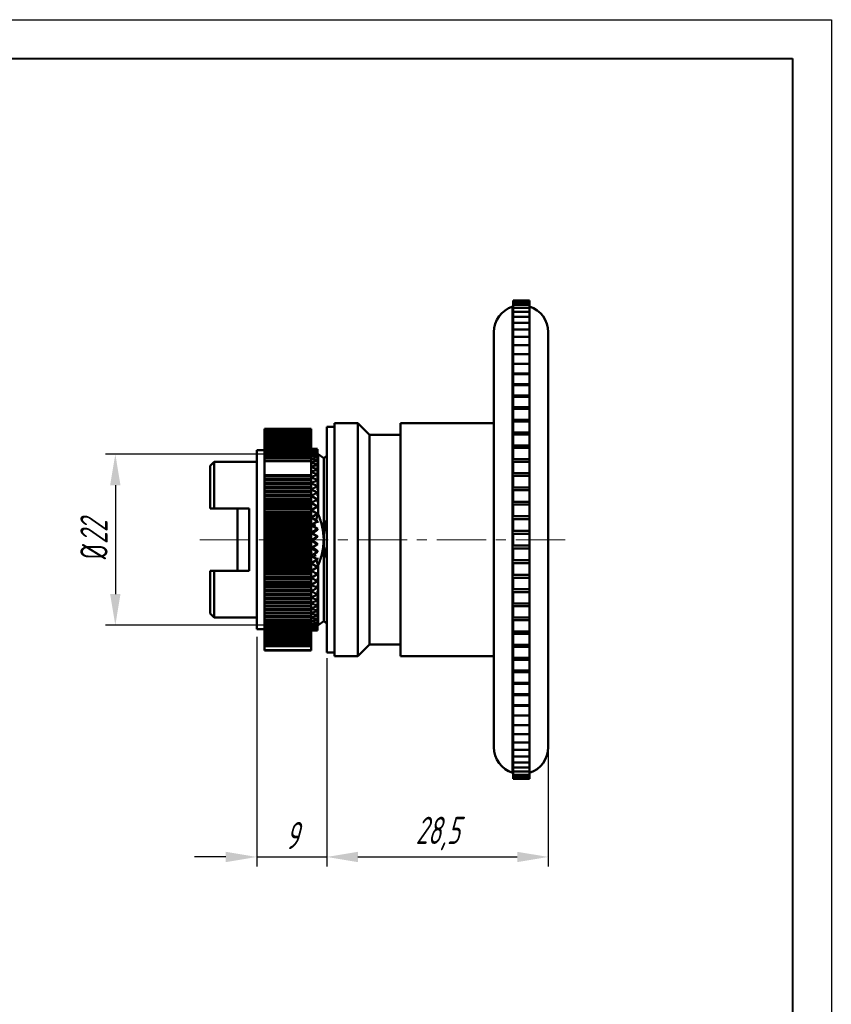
# Model space of a CAD drawing. Header units: millimetres. Extents: x 2381 to 2591, y 1129 to 1426.
# Tile 8 of 8: x 2486 to 2591, y 1299 to 1426. Entities that reach past the tile are written whole.
import ezdxf

# ---------------------------------------------------------------- set-up
doc = ezdxf.new("R2010")
doc.units = ezdxf.units.MM
doc.linetypes.add('CENTER', pattern=[10.16, 6.35, -1.27, 1.27, -1.27])
for name, color, linetype, lineweight in [('main', 5, 'Continuous', 50), ('ОСЕВЫЕ', 1, 'CENTER', 15), ('РАЗМЕРЫ', 7, 'Continuous', 25), ('ФОРМАТ', 7, 'Continuous', 25)]:
    doc.layers.add(name, color=color, linetype=linetype, lineweight=lineweight)
doc.styles.add('GOST', font='Gost.shx', dxfattribs={"width": 0.8, "oblique": 15, "height": 3.5})
doc.dimstyles.get("Standard").update_dxf_attribs({"dimtxt": 3.5, "dimasz": 4, "dimexe": 1.25, "dimexo": 1, "dimgap": 1, "dimtad": 1, "dimdec": 1, "dimrnd": 0.5, "dimtxsty": 'GOST', "dimcen": 0, "dimclrd": 256, "dimclre": 256, "dimclrt": 7, "dimadec": 0, "dimazin": 2, "dimtfac": 1, "dimtdec": 1, "dimtmove": 2, "dimatfit": 1, "dimfxl": 0, "dimtolj": 1, "dimtzin": 0, "dimlwd": -1, "dimlwe": -1, "dimarcsym": 0})

# ---------------------------------------------------------------- blocks, each defined once
blk = doc.blocks.new('*D254')
at = {"layer": 'Defpoints', "color": 0}
for p in [(2524.8, 1369.86), (2498.7, 1347.86), (2524.8, 1347.86)]:
    blk.add_point(p, dxfattribs=at)
at = {"layer": 'РАЗМЕРЫ'}
for p, q in [((2523.8, 1369.86), (2497.45, 1369.86)), ((2498.7, 1365.86), (2498.7, 1351.86)), ((2523.8, 1347.86), (2497.45, 1347.86))]:
    blk.add_line(p, q, dxfattribs=at)
for points in [[(2499.36, 1365.86), (2498.03, 1365.86), (2498.7, 1369.86)], [(2498.03, 1351.86), (2499.36, 1351.86), (2498.7, 1347.86)]]:
    blk.add_solid(points, dxfattribs=at)
at = {"layer": 'РАЗМЕРЫ', "color": 7, "insert": (2495.95, 1358.86), "char_height": 3.5, "attachment_point": 5, "rotation": 90, "style": 'GOST'}
blk.add_mtext('\\A1;{\\Q0;%%C}22', dxfattribs=at)
blk = doc.blocks.new('*D256')
at = {"layer": 'Defpoints', "color": 0}
for p in [(2516.9, 1347.36), (2525.9, 1344.36), (2525.9, 1318.06)]:
    blk.add_point(p, dxfattribs=at)
at = {"layer": 'РАЗМЕРЫ'}
for p, q in [((2516.9, 1346.36), (2516.9, 1316.81)), ((2525.9, 1343.36), (2525.9, 1316.81)), ((2512.9, 1318.06), (2508.9, 1318.06)), ((2516.9, 1318.06), (2525.9, 1318.06)), ((2529.9, 1318.06), (2533.9, 1318.06))]:
    blk.add_line(p, q, dxfattribs=at)
for points in [[(2512.9, 1317.39), (2512.9, 1318.72), (2516.9, 1318.06)], [(2529.9, 1318.72), (2529.9, 1317.39), (2525.9, 1318.06)]]:
    blk.add_solid(points, dxfattribs=at)
at = {"layer": 'РАЗМЕРЫ', "color": 7, "insert": (2521.4, 1320.81), "char_height": 3.5, "attachment_point": 5, "style": 'GOST'}
blk.add_mtext('\\A1;9', dxfattribs=at)
blk = doc.blocks.new('*D257')
at = {"layer": 'Defpoints', "color": 0}
for p in [(2554.4, 1358.86), (2525.9, 1344.61), (2554.4, 1318.06)]:
    blk.add_point(p, dxfattribs=at)
at = {"layer": 'РАЗМЕРЫ'}
for p, q in [((2554.4, 1357.86), (2554.4, 1316.81)), ((2525.9, 1343.61), (2525.9, 1316.81)), ((2529.9, 1318.06), (2550.4, 1318.06))]:
    blk.add_line(p, q, dxfattribs=at)
for points in [[(2529.9, 1318.72), (2529.9, 1317.39), (2525.9, 1318.06)], [(2550.4, 1317.39), (2550.4, 1318.72), (2554.4, 1318.06)]]:
    blk.add_solid(points, dxfattribs=at)
at = {"layer": 'РАЗМЕРЫ', "color": 7, "insert": (2540.15, 1321.07), "char_height": 3.5, "attachment_point": 5, "style": 'GOST'}
blk.add_mtext('\\A1;28,5', dxfattribs=at)

msp = doc.modelspace()

# ---------------------------------------------------------------- linework, layer by layer
at = {"layer": 'main'}
for p, q in [((2551.98, 1389.61), (2549.88, 1389.61)), ((2549.88, 1389.61), (2549.88, 1389.55)), ((2551.98, 1389.55), (2549.88, 1389.55)), ((2549.88, 1389.55), (2549.88, 1389.37)), ((2551.98, 1389.37), (2549.88, 1389.37)), ((2549.88, 1389.37), (2549.88, 1389.08)), ((2551.98, 1389.08), (2549.88, 1389.08)), ((2549.88, 1389.08), (2549.88, 1388.67)), ((2551.98, 1389.61), (2551.98, 1389.55)), ((2551.98, 1389.55), (2551.98, 1389.37)), ((2551.98, 1389.37), (2551.98, 1389.08)), ((2551.98, 1389.08), (2551.98, 1388.67)), ((2549.88, 1388.86), (2549.81, 1388.86)), ((2549.81, 1328.86), (2549.81, 1388.86)), ((2551.98, 1388.67), (2549.88, 1388.67)), ((2549.88, 1388.67), (2549.88, 1388.14)), ((2551.98, 1388.14), (2549.88, 1388.14)), ((2549.88, 1388.14), (2549.88, 1387.5)), ((2551.98, 1388.67), (2551.98, 1388.14)), ((2551.98, 1388.14), (2551.98, 1387.5)), ((2551.98, 1387.5), (2549.88, 1387.5)), ((2549.88, 1387.5), (2549.88, 1386.75)), ((2551.98, 1386.75), (2549.88, 1386.75)), ((2549.88, 1386.75), (2549.88, 1385.9)), ((2551.98, 1387.5), (2551.98, 1386.75)), ((2551.98, 1386.75), (2551.98, 1385.9)), ((2547.39, 1385.53), (2547.39, 1332.19)), ((2551.98, 1385.9), (2549.88, 1385.9)), ((2549.88, 1385.9), (2549.88, 1384.94)), ((2551.98, 1385.9), (2551.98, 1384.94)), ((2554.4, 1332.19), (2554.4, 1385.53)), ((2551.98, 1384.94), (2549.88, 1384.94)), ((2549.88, 1384.94), (2549.88, 1383.88)), ((2551.98, 1384.94), (2551.98, 1383.88)), ((2551.98, 1383.88), (2549.88, 1383.88)), ((2549.88, 1383.88), (2549.88, 1382.72)), ((2551.98, 1382.72), (2549.88, 1382.72)), ((2549.88, 1382.72), (2549.88, 1381.49)), ((2551.98, 1383.88), (2551.98, 1382.72)), ((2551.98, 1382.72), (2551.98, 1381.49)), ((2549.88, 1381.49), (2551.98, 1381.49)), ((2551.98, 1381.48), (2549.88, 1381.48)), ((2549.88, 1381.48), (2549.88, 1380.21)), ((2551.98, 1381.48), (2551.98, 1380.21)), ((2549.88, 1380.21), (2551.98, 1380.21)), ((2551.98, 1380.14), (2551.98, 1380.21)), ((2551.98, 1380.14), (2549.88, 1380.14)), ((2549.88, 1380.14), (2549.88, 1378.84)), ((2551.98, 1380.14), (2551.98, 1378.84)), ((2549.88, 1378.84), (2551.98, 1378.84)), ((2551.98, 1378.73), (2549.88, 1378.73)), ((2549.88, 1378.73), (2549.88, 1377.4)), ((2551.98, 1378.73), (2551.98, 1378.84)), ((2551.98, 1378.73), (2551.98, 1377.4)), ((2549.88, 1377.4), (2551.98, 1377.4)), ((2551.98, 1377.24), (2549.88, 1377.24)), ((2549.88, 1377.24), (2549.88, 1375.88)), ((2551.98, 1377.24), (2551.98, 1377.4)), ((2551.98, 1377.24), (2551.98, 1375.88)), ((2549.88, 1375.88), (2551.98, 1375.88)), ((2551.98, 1375.68), (2549.88, 1375.68)), ((2549.88, 1375.68), (2549.88, 1374.29)), ((2551.98, 1375.68), (2551.98, 1375.88)), ((2551.98, 1375.68), (2551.98, 1374.29)), ((2529.9, 1373.86), (2526.9, 1373.86)), ((2526.9, 1373.86), (2526.9, 1343.86)), ((2531.4, 1372.36), (2529.9, 1373.86)), ((2529.9, 1373.86), (2529.9, 1343.86)), ((2547.39, 1373.86), (2535.4, 1373.86)), ((2535.4, 1343.86), (2535.4, 1373.86)), ((2549.88, 1374.29), (2551.98, 1374.29)), ((2551.98, 1374.06), (2549.88, 1374.06)), ((2549.88, 1374.06), (2549.88, 1372.65)), ((2551.98, 1374.06), (2551.98, 1374.29)), ((2551.98, 1374.06), (2551.98, 1372.65)), ((2523.9, 1373.11), (2517.9, 1373.11)), ((2517.9, 1373.11), (2517.9, 1373.1)), ((2523.9, 1373.1), (2517.9, 1373.1)), ((2517.9, 1373.1), (2517.9, 1373.07)), ((2523.9, 1373.1), (2517.9, 1373.1)), ((2517.9, 1373.1), (2517.9, 1373.1)), ((2523.9, 1373.07), (2517.9, 1373.07)), ((2517.9, 1373.07), (2517.9, 1373.06)), ((2523.9, 1373.06), (2517.9, 1373.06)), ((2517.9, 1373.06), (2517.9, 1373.02)), ((2523.9, 1373.02), (2517.9, 1373.02)), ((2517.9, 1373.02), (2517.9, 1373.01)), ((2523.9, 1373.01), (2517.9, 1373.01)), ((2517.9, 1373.01), (2517.9, 1372.94)), ((2523.9, 1372.94), (2517.9, 1372.94)), ((2517.9, 1372.94), (2517.9, 1372.92)), ((2523.9, 1372.92), (2517.9, 1372.92)), ((2517.9, 1372.92), (2517.9, 1372.83)), ((2523.9, 1372.83), (2517.9, 1372.83)), ((2517.9, 1372.83), (2517.9, 1372.81)), ((2523.9, 1372.81), (2517.9, 1372.81)), ((2517.9, 1372.81), (2517.9, 1372.7)), ((2523.9, 1372.7), (2517.9, 1372.7)), ((2517.9, 1372.7), (2517.9, 1372.68)), ((2523.9, 1372.68), (2517.9, 1372.68)), ((2517.9, 1372.68), (2517.9, 1372.55)), ((2523.9, 1373.1), (2523.9, 1373.11)), ((2523.9, 1373.07), (2523.9, 1373.1)), ((2523.9, 1373.1), (2523.9, 1373.1)), ((2523.9, 1373.07), (2523.9, 1373.06)), ((2523.9, 1373.02), (2523.9, 1373.06)), ((2523.9, 1373.02), (2523.9, 1373.01)), ((2523.9, 1372.94), (2523.9, 1373.01)), ((2523.9, 1372.94), (2523.9, 1372.92)), ((2523.9, 1372.83), (2523.9, 1372.92)), ((2523.9, 1372.83), (2523.9, 1372.81)), ((2523.9, 1372.7), (2523.9, 1372.81)), ((2523.9, 1372.7), (2523.9, 1372.68)), ((2523.9, 1372.55), (2523.9, 1372.68)), ((2526.9, 1373.36), (2525.9, 1373.36)), ((2525.9, 1373.36), (2525.9, 1344.36)), ((2549.88, 1372.65), (2551.98, 1372.65)), ((2551.98, 1372.38), (2551.98, 1372.65)), ((2523.9, 1372.55), (2517.9, 1372.55)), ((2517.9, 1372.55), (2517.9, 1372.52)), ((2517.9, 1372.52), (2523.9, 1372.52)), ((2517.9, 1372.52), (2517.9, 1372.37)), ((2523.9, 1372.37), (2517.9, 1372.37)), ((2517.9, 1372.37), (2517.9, 1372.34)), ((2517.9, 1372.34), (2523.9, 1372.34)), ((2517.9, 1372.34), (2517.9, 1372.17)), ((2523.9, 1372.17), (2517.9, 1372.17)), ((2517.9, 1372.17), (2517.9, 1372.14)), ((2523.9, 1372.14), (2517.9, 1372.14)), ((2517.9, 1372.14), (2517.9, 1371.95)), ((2523.9, 1371.95), (2517.9, 1371.95)), ((2517.9, 1371.95), (2517.9, 1371.91)), ((2523.9, 1371.91), (2517.9, 1371.91)), ((2517.9, 1371.91), (2517.9, 1371.7)), ((2523.9, 1371.7), (2517.9, 1371.7)), ((2517.9, 1371.7), (2517.9, 1371.66)), ((2523.9, 1371.66), (2517.9, 1371.66)), ((2517.9, 1371.66), (2517.9, 1371.43)), ((2523.9, 1371.43), (2517.9, 1371.43)), ((2517.9, 1371.43), (2517.9, 1371.38)), ((2523.9, 1371.38), (2517.9, 1371.38)), ((2517.9, 1371.38), (2517.9, 1371.14)), ((2523.9, 1372.55), (2523.9, 1372.52)), ((2523.9, 1372.37), (2523.9, 1372.52)), ((2523.9, 1372.37), (2523.9, 1372.34)), ((2523.9, 1372.17), (2523.9, 1372.34)), ((2523.9, 1372.17), (2523.9, 1372.14)), ((2523.9, 1371.95), (2523.9, 1372.14)), ((2523.9, 1371.95), (2523.9, 1371.91)), ((2523.9, 1371.7), (2523.9, 1371.91)), ((2523.9, 1371.7), (2523.9, 1371.66)), ((2523.9, 1371.43), (2523.9, 1371.66)), ((2523.9, 1371.43), (2523.9, 1371.38)), ((2523.9, 1371.14), (2523.9, 1371.38)), ((2535.4, 1372.36), (2531.4, 1372.36)), ((2531.4, 1372.36), (2531.4, 1345.36)), ((2551.98, 1372.38), (2549.88, 1372.38)), ((2549.88, 1372.38), (2549.88, 1370.95)), ((2551.98, 1372.38), (2551.98, 1370.95)), ((2517.9, 1370.36), (2516.9, 1370.36)), ((2516.9, 1355.41), (2516.9, 1370.36)), ((2523.9, 1371.14), (2517.9, 1371.14)), ((2517.9, 1371.14), (2517.9, 1371.09)), ((2523.9, 1371.09), (2517.9, 1371.09)), ((2517.9, 1371.09), (2517.9, 1370.83)), ((2523.9, 1370.83), (2517.9, 1370.83)), ((2517.9, 1370.83), (2517.9, 1370.77)), ((2523.9, 1370.77), (2517.9, 1370.77)), ((2517.9, 1370.77), (2517.9, 1370.49)), ((2523.9, 1370.49), (2517.9, 1370.49)), ((2517.9, 1370.49), (2517.9, 1370.43)), ((2523.9, 1370.43), (2517.9, 1370.43)), ((2517.9, 1370.43), (2517.9, 1370.14)), ((2523.9, 1370.14), (2517.9, 1370.14)), ((2517.9, 1370.14), (2517.9, 1370.08)), ((2523.9, 1370.08), (2517.9, 1370.08)), ((2517.9, 1370.08), (2517.9, 1369.76)), ((2523.9, 1371.14), (2523.9, 1371.09)), ((2523.9, 1370.83), (2523.9, 1371.09)), ((2523.9, 1370.83), (2523.9, 1370.77)), ((2523.9, 1370.49), (2523.9, 1370.77)), ((2524.13, 1370.56), (2523.9, 1370.56)), ((2524.7, 1370.56), (2523.9, 1370.54)), ((2523.9, 1370.54), (2524.7, 1370.51)), ((2524.7, 1370.51), (2523.9, 1370.45)), ((2523.9, 1370.49), (2523.9, 1370.43)), ((2523.9, 1370.45), (2524.7, 1370.37)), ((2523.9, 1370.14), (2523.9, 1370.43)), ((2524.7, 1370.37), (2523.9, 1370.28)), ((2523.9, 1370.28), (2524.7, 1370.16)), ((2524.7, 1370.16), (2523.9, 1370.02)), ((2523.9, 1370.14), (2523.9, 1370.08)), ((2523.9, 1369.76), (2523.9, 1370.08)), ((2524.13, 1370.55), (2524.7, 1370.56)), ((2524.7, 1370.51), (2524.7, 1370.37)), ((2524.7, 1370.37), (2524.7, 1370.16)), ((2524.7, 1370.16), (2524.7, 1369.86)), ((2549.88, 1370.95), (2551.98, 1370.95)), ((2551.98, 1370.65), (2549.88, 1370.65)), ((2549.88, 1370.65), (2549.88, 1369.2)), ((2551.98, 1370.65), (2551.98, 1370.95)), ((2551.98, 1370.65), (2551.98, 1369.2)), ((2511.4, 1368.86), (2510.9, 1368.36)), ((2516.9, 1368.86), (2511.4, 1368.86)), ((2511.4, 1368.86), (2511.4, 1362.86)), ((2523.9, 1369.76), (2517.9, 1369.76)), ((2517.9, 1369.76), (2517.9, 1369.7)), ((2523.9, 1369.7), (2517.9, 1369.7)), ((2517.9, 1369.7), (2517.9, 1369.37)), ((2523.9, 1369.37), (2517.9, 1369.37)), ((2517.9, 1369.37), (2517.9, 1369.3)), ((2523.9, 1369.3), (2517.9, 1369.3)), ((2517.9, 1368.96), (2517.9, 1369.3)), ((2517.9, 1368.96), (2523.9, 1368.96)), ((2517.9, 1367.14), (2517.9, 1368.96)), ((2523.9, 1370.02), (2524.7, 1369.86)), ((2524.7, 1369.86), (2523.9, 1369.68)), ((2523.9, 1369.76), (2523.9, 1369.7)), ((2523.9, 1369.37), (2523.9, 1369.7)), ((2523.9, 1369.68), (2524.7, 1369.48)), ((2524.7, 1369.48), (2523.9, 1369.26)), ((2523.9, 1369.37), (2523.9, 1369.3)), ((2523.9, 1368.96), (2523.9, 1369.3)), ((2523.9, 1369.26), (2524.7, 1369.03)), ((2524.7, 1369.03), (2523.9, 1368.77)), ((2523.9, 1367.14), (2523.9, 1368.96)), ((2523.9, 1368.77), (2524.7, 1368.5)), ((2524.8, 1369.86), (2524.7, 1369.79)), ((2524.7, 1369.86), (2524.7, 1369.48)), ((2524.7, 1369.48), (2524.7, 1369.03)), ((2524.7, 1369.03), (2524.7, 1368.5)), ((2525.5, 1369.36), (2524.8, 1369.86)), ((2524.8, 1369.86), (2524.8, 1362.14)), ((2525.9, 1369.64), (2525.5, 1369.36)), ((2525.5, 1369.36), (2525.5, 1358.86)), ((2549.88, 1369.2), (2551.98, 1369.2)), ((2551.98, 1368.88), (2549.88, 1368.88)), ((2549.88, 1368.88), (2549.88, 1367.41)), ((2551.98, 1368.84), (2551.98, 1369.2)), ((2551.98, 1368.88), (2551.98, 1367.41)), ((2510.9, 1362.86), (2510.9, 1368.36)), ((2524.7, 1368.5), (2523.9, 1368.21)), ((2523.9, 1368.21), (2524.7, 1367.9)), ((2524.7, 1367.9), (2523.9, 1367.58)), ((2523.9, 1367.58), (2524.7, 1367.24)), ((2524.7, 1368.5), (2524.7, 1367.9)), ((2524.7, 1367.9), (2524.7, 1367.31)), ((2523.9, 1367.14), (2517.9, 1367.14)), ((2517.9, 1367.14), (2517.9, 1367.06)), ((2523.9, 1367.06), (2517.9, 1367.06)), ((2517.9, 1367.06), (2517.9, 1366.71)), ((2523.9, 1366.71), (2517.9, 1366.71)), ((2517.9, 1366.71), (2517.9, 1366.65)), ((2523.9, 1366.65), (2517.9, 1366.65)), ((2517.9, 1366.65), (2517.9, 1366.56)), ((2523.9, 1366.56), (2517.9, 1366.56)), ((2517.9, 1366.56), (2517.9, 1366.22)), ((2524.7, 1367.24), (2523.9, 1366.89)), ((2523.9, 1367.14), (2523.9, 1367.06)), ((2523.9, 1366.71), (2523.9, 1367.06)), ((2523.9, 1366.89), (2524.7, 1366.52)), ((2523.9, 1366.65), (2523.9, 1366.71)), ((2523.9, 1366.65), (2523.9, 1366.56)), ((2523.9, 1366.22), (2523.9, 1366.56)), ((2524.7, 1366.52), (2523.9, 1366.14)), ((2524.7, 1367.24), (2524.7, 1366.69)), ((2524.7, 1366.52), (2524.7, 1366.01)), ((2549.88, 1367.41), (2551.98, 1367.41)), ((2551.98, 1367.07), (2549.88, 1367.07)), ((2549.88, 1367.07), (2549.88, 1365.59)), ((2551.98, 1367.04), (2551.98, 1367.41)), ((2551.98, 1367.07), (2551.98, 1365.59)), ((2523.9, 1366.22), (2517.9, 1366.22)), ((2517.9, 1366.22), (2517.9, 1366.14)), ((2523.9, 1366.14), (2517.9, 1366.14)), ((2517.9, 1366.14), (2517.9, 1366.05)), ((2523.9, 1366.05), (2517.9, 1366.05)), ((2517.9, 1366.05), (2517.9, 1365.72)), ((2523.9, 1365.72), (2517.9, 1365.72)), ((2517.9, 1365.72), (2517.9, 1365.62)), ((2523.9, 1365.62), (2517.9, 1365.62)), ((2517.9, 1365.62), (2517.9, 1365.53)), ((2523.9, 1365.53), (2517.9, 1365.53)), ((2517.9, 1365.53), (2517.9, 1365.2)), ((2523.9, 1365.2), (2517.9, 1365.2)), ((2517.9, 1365.2), (2517.9, 1365.09)), ((2523.9, 1365.09), (2517.9, 1365.09)), ((2517.9, 1365.09), (2517.9, 1365)), ((2523.9, 1365), (2517.9, 1365)), ((2517.9, 1365), (2517.9, 1364.67)), ((2523.9, 1366.14), (2523.9, 1366.22)), ((2523.9, 1366.14), (2523.9, 1366.05)), ((2523.9, 1366.14), (2524.7, 1365.74)), ((2523.9, 1365.72), (2523.9, 1366.05)), ((2524.7, 1365.74), (2523.9, 1365.33)), ((2523.9, 1365.62), (2523.9, 1365.72)), ((2523.9, 1365.62), (2523.9, 1365.53)), ((2523.9, 1365.2), (2523.9, 1365.53)), ((2523.9, 1365.33), (2524.7, 1364.91)), ((2523.9, 1365.09), (2523.9, 1365.2)), ((2523.9, 1365.09), (2523.9, 1365)), ((2523.9, 1364.67), (2523.9, 1365)), ((2524.7, 1365.74), (2524.7, 1365.29)), ((2549.88, 1365.59), (2551.98, 1365.59)), ((2551.98, 1365.23), (2549.88, 1365.23)), ((2549.88, 1365.23), (2549.88, 1363.74)), ((2551.98, 1365.21), (2551.98, 1365.59)), ((2551.98, 1365.23), (2551.98, 1363.74)), ((2523.9, 1364.67), (2517.9, 1364.67)), ((2517.9, 1364.67), (2517.9, 1364.55)), ((2523.9, 1364.55), (2517.9, 1364.55)), ((2517.9, 1364.55), (2517.9, 1364.45)), ((2523.9, 1364.45), (2517.9, 1364.45)), ((2517.9, 1364.45), (2517.9, 1364.13)), ((2523.9, 1364.13), (2517.9, 1364.13)), ((2517.9, 1364.13), (2517.9, 1364)), ((2523.9, 1364), (2517.9, 1364)), ((2517.9, 1364), (2517.9, 1363.9)), ((2523.9, 1363.9), (2517.9, 1363.9)), ((2517.9, 1363.9), (2517.9, 1363.58)), ((2524.7, 1364.91), (2523.9, 1364.48)), ((2523.9, 1364.55), (2523.9, 1364.67)), ((2523.9, 1364.55), (2523.9, 1364.45)), ((2523.9, 1364.48), (2524.7, 1364.04)), ((2523.9, 1364.13), (2523.9, 1364.45)), ((2523.9, 1364), (2523.9, 1364.13)), ((2524.7, 1364.04), (2523.9, 1363.59)), ((2523.9, 1364), (2523.9, 1363.9)), ((2523.9, 1363.58), (2523.9, 1363.9)), ((2524.7, 1364.91), (2524.7, 1364.51)), ((2524.7, 1364.04), (2524.7, 1363.7)), ((2549.88, 1363.74), (2551.98, 1363.74)), ((2551.98, 1363.36), (2551.98, 1363.74)), ((2511.4, 1362.86), (2515.9, 1362.86)), ((2514.4, 1354.86), (2514.4, 1362.86)), ((2515.9, 1362.86), (2515.9, 1354.86)), ((2523.9, 1363.58), (2517.9, 1363.58)), ((2517.9, 1363.58), (2517.9, 1363.43)), ((2523.9, 1363.43), (2517.9, 1363.43)), ((2517.9, 1363.43), (2517.9, 1363.34)), ((2523.9, 1363.34), (2517.9, 1363.34)), ((2517.9, 1363.34), (2517.9, 1363.03)), ((2523.9, 1363.03), (2517.9, 1363.03)), ((2517.9, 1363.03), (2517.9, 1362.87)), ((2523.9, 1362.87), (2517.9, 1362.87)), ((2517.9, 1362.87), (2517.9, 1362.77)), ((2523.9, 1362.77), (2517.9, 1362.77)), ((2517.9, 1362.77), (2517.9, 1362.46)), ((2523.9, 1362.46), (2517.9, 1362.46)), ((2517.9, 1362.46), (2517.9, 1362.29)), ((2523.9, 1363.59), (2524.7, 1363.14)), ((2523.9, 1363.43), (2523.9, 1363.58)), ((2523.9, 1363.43), (2523.9, 1363.34)), ((2523.9, 1363.03), (2523.9, 1363.34)), ((2524.7, 1363.14), (2523.9, 1362.67)), ((2523.9, 1362.87), (2523.9, 1363.03)), ((2523.9, 1362.87), (2523.9, 1362.77)), ((2523.9, 1362.46), (2523.9, 1362.77)), ((2523.9, 1362.67), (2524.7, 1362.2)), ((2523.9, 1362.29), (2523.9, 1362.46)), ((2524.7, 1363.14), (2524.7, 1362.85)), ((2551.98, 1363.37), (2549.88, 1363.37)), ((2549.88, 1363.37), (2549.88, 1361.87)), ((2551.98, 1363.37), (2551.98, 1361.87)), ((2523.9, 1362.29), (2517.9, 1362.29)), ((2517.9, 1362.29), (2517.9, 1362.19)), ((2523.9, 1362.19), (2517.9, 1362.19)), ((2517.9, 1362.19), (2517.9, 1361.89)), ((2523.9, 1361.89), (2517.9, 1361.89)), ((2517.9, 1361.89), (2517.9, 1361.71)), ((2523.9, 1361.71), (2517.9, 1361.71)), ((2517.9, 1361.71), (2517.9, 1361.61)), ((2523.9, 1361.61), (2517.9, 1361.61)), ((2517.9, 1361.61), (2517.9, 1361.32)), ((2523.9, 1361.32), (2517.9, 1361.32)), ((2517.9, 1361.32), (2517.9, 1361.12)), ((2523.9, 1362.29), (2523.9, 1362.19)), ((2524.7, 1362.2), (2523.9, 1361.72)), ((2523.9, 1361.89), (2523.9, 1362.19)), ((2523.9, 1361.71), (2523.9, 1361.89)), ((2523.9, 1361.72), (2524.7, 1361.23)), ((2523.9, 1361.71), (2523.9, 1361.61)), ((2523.9, 1361.32), (2523.9, 1361.61)), ((2523.9, 1361.12), (2523.9, 1361.32)), ((2524.7, 1361.23), (2523.9, 1360.74)), ((2524.51, 1361.35), (2524.8, 1362.14)), ((2524.7, 1362.2), (2524.7, 1361.98)), ((2524.7, 1361.23), (2524.7, 1361.04)), ((2549.88, 1361.87), (2551.98, 1361.87)), ((2551.98, 1361.49), (2549.88, 1361.49)), ((2549.88, 1361.49), (2549.88, 1359.99)), ((2551.98, 1361.49), (2551.98, 1361.87)), ((2551.98, 1361.49), (2551.98, 1359.99)), ((2523.9, 1361.12), (2517.9, 1361.12)), ((2517.9, 1361.12), (2517.9, 1361.02)), ((2523.9, 1361.02), (2517.9, 1361.02)), ((2517.9, 1361.02), (2517.9, 1360.74)), ((2523.9, 1360.74), (2517.9, 1360.74)), ((2517.9, 1360.74), (2517.9, 1360.53)), ((2523.9, 1360.53), (2517.9, 1360.53)), ((2517.9, 1360.53), (2517.9, 1360.43)), ((2523.9, 1360.43), (2517.9, 1360.43)), ((2517.9, 1360.43), (2517.9, 1360.16)), ((2523.9, 1360.16), (2517.9, 1360.16)), ((2517.9, 1360.16), (2517.9, 1359.93)), ((2523.9, 1359.93), (2517.9, 1359.93)), ((2517.9, 1359.93), (2517.9, 1359.83)), ((2523.87, 1360.62), (2523.93, 1360.37)), ((2523.9, 1361.12), (2523.9, 1361.02)), ((2523.9, 1360.74), (2523.9, 1361.02)), ((2523.9, 1360.53), (2523.9, 1360.74)), ((2523.9, 1360.74), (2524.7, 1360.25)), ((2523.9, 1360.53), (2523.9, 1360.43)), ((2523.9, 1360.16), (2523.9, 1360.43)), ((2524.7, 1360.25), (2523.9, 1359.76)), ((2523.9, 1359.93), (2523.9, 1360.16)), ((2523.9, 1359.93), (2523.9, 1359.83)), ((2524.3, 1360.5), (2524.37, 1360.81)), ((2524.7, 1360.25), (2524.7, 1360.12)), ((2549.88, 1359.99), (2551.98, 1359.99)), ((2551.98, 1359.61), (2551.98, 1359.99)), ((2523.9, 1359.83), (2517.9, 1359.83)), ((2517.9, 1359.83), (2517.9, 1359.57)), ((2523.9, 1359.57), (2517.9, 1359.57)), ((2517.9, 1359.57), (2517.9, 1359.34)), ((2523.9, 1359.34), (2517.9, 1359.34)), ((2517.9, 1359.34), (2517.9, 1359.24)), ((2523.9, 1359.24), (2517.9, 1359.24)), ((2517.9, 1359.24), (2517.9, 1358.99)), ((2523.9, 1358.99), (2517.9, 1358.99)), ((2517.9, 1358.99), (2517.9, 1358.74)), ((2523.9, 1358.74), (2517.9, 1358.74)), ((2517.9, 1358.74), (2517.9, 1358.64)), ((2523.9, 1358.64), (2517.9, 1358.64)), ((2517.9, 1358.64), (2517.9, 1358.4)), ((2523.9, 1359.57), (2523.9, 1359.83)), ((2523.9, 1359.76), (2524.7, 1359.26)), ((2523.9, 1359.34), (2523.9, 1359.57)), ((2523.9, 1359.34), (2523.9, 1359.24)), ((2524.7, 1359.26), (2523.9, 1358.77)), ((2523.9, 1358.99), (2523.9, 1359.24)), ((2523.9, 1358.74), (2523.9, 1358.99)), ((2523.98, 1358.78), (2523.9, 1358.77)), ((2523.9, 1358.77), (2524.7, 1358.27)), ((2523.9, 1358.74), (2523.9, 1358.64)), ((2523.9, 1358.4), (2523.9, 1358.64)), ((2524.1, 1358.86), (2524.09, 1358.71)), ((2524.1, 1359.74), (2524.1, 1359.64)), ((2524.1, 1358.86), (2524.1, 1358.7)), ((2524.1, 1358.7), (2524.1, 1358.86)), ((2524.16, 1359.6), (2524.17, 1359.78)), ((2524.7, 1359.26), (2524.7, 1359.22)), ((2525.5, 1358.86), (2525.5, 1348.36)), ((2549.88, 1359.61), (2551.98, 1359.61)), ((2549.88, 1359.61), (2549.88, 1358.11)), ((2551.98, 1359.61), (2551.98, 1358.11)), ((2523.9, 1358.4), (2517.9, 1358.4)), ((2517.9, 1358.4), (2517.9, 1358.14)), ((2523.9, 1358.14), (2517.9, 1358.14)), ((2517.9, 1358.14), (2517.9, 1358.04)), ((2523.9, 1358.04), (2517.9, 1358.04)), ((2517.9, 1358.04), (2517.9, 1357.82)), ((2523.9, 1357.82), (2517.9, 1357.82)), ((2517.9, 1357.82), (2517.9, 1357.55)), ((2523.9, 1357.55), (2517.9, 1357.55)), ((2517.9, 1357.55), (2517.9, 1357.45)), ((2523.9, 1357.45), (2517.9, 1357.45)), ((2517.9, 1357.45), (2517.9, 1357.23)), ((2523.9, 1358.14), (2523.9, 1358.4)), ((2524.7, 1358.27), (2523.9, 1357.77)), ((2523.9, 1358.14), (2523.9, 1358.04)), ((2523.9, 1357.82), (2523.9, 1358.04)), ((2523.9, 1357.55), (2523.9, 1357.82)), ((2523.9, 1357.77), (2524.7, 1357.28)), ((2523.9, 1357.55), (2523.9, 1357.45)), ((2523.9, 1357.23), (2523.9, 1357.45)), ((2524.1, 1357.89), (2524.1, 1357.82)), ((2524.2, 1357.75), (2524.18, 1357.95)), ((2524.7, 1358.27), (2524.7, 1358.33)), ((2524.7, 1357.28), (2524.7, 1357.43)), ((2549.88, 1358.11), (2551.98, 1358.11)), ((2549.88, 1357.72), (2549.88, 1356.22)), ((2549.88, 1357.72), (2551.98, 1357.72)), ((2551.98, 1357.72), (2551.98, 1358.11)), ((2551.98, 1357.72), (2551.98, 1356.22)), ((2523.9, 1357.23), (2517.9, 1357.23)), ((2517.9, 1357.23), (2517.9, 1356.96)), ((2523.9, 1356.96), (2517.9, 1356.96)), ((2517.9, 1356.96), (2517.9, 1356.86)), ((2523.9, 1356.86), (2517.9, 1356.86)), ((2517.9, 1356.86), (2517.9, 1356.65)), ((2523.9, 1356.65), (2517.9, 1356.65)), ((2517.9, 1356.65), (2517.9, 1356.37)), ((2523.9, 1356.37), (2517.9, 1356.37)), ((2517.9, 1356.37), (2517.9, 1356.27)), ((2523.9, 1356.27), (2517.9, 1356.27)), ((2517.9, 1356.27), (2517.9, 1356.07)), ((2523.93, 1357.29), (2523.9, 1357.18)), ((2524.7, 1357.28), (2523.9, 1356.79)), ((2523.9, 1356.96), (2523.9, 1357.23)), ((2523.9, 1356.96), (2523.9, 1356.86)), ((2523.9, 1356.65), (2523.9, 1356.86)), ((2523.9, 1356.79), (2524.7, 1356.3)), ((2523.9, 1356.37), (2523.9, 1356.65)), ((2523.9, 1356.37), (2523.9, 1356.27)), ((2524.7, 1356.3), (2523.9, 1355.82)), ((2523.9, 1356.07), (2523.9, 1356.27)), ((2524.43, 1356.7), (2524.33, 1357.05)), ((2524.7, 1356.3), (2524.7, 1356.51)), ((2549.88, 1356.22), (2551.98, 1356.22)), ((2551.98, 1355.84), (2551.98, 1356.23)), ((2510.9, 1349.36), (2510.9, 1354.86)), ((2511.4, 1354.86), (2511.4, 1348.86)), ((2515.9, 1354.86), (2511.4, 1354.86)), ((2516.9, 1347.36), (2516.9, 1355.41)), ((2523.9, 1356.07), (2517.9, 1356.07)), ((2517.9, 1356.07), (2517.9, 1355.78)), ((2523.9, 1355.78), (2517.9, 1355.78)), ((2517.9, 1355.78), (2517.9, 1355.68)), ((2523.9, 1355.68), (2517.9, 1355.68)), ((2517.9, 1355.68), (2517.9, 1355.5)), ((2523.9, 1355.5), (2517.9, 1355.5)), ((2517.9, 1355.5), (2517.9, 1355.2)), ((2523.9, 1355.2), (2517.9, 1355.2)), ((2517.9, 1355.2), (2517.9, 1355.1)), ((2523.9, 1355.1), (2517.9, 1355.1)), ((2517.9, 1355.1), (2517.9, 1354.94)), ((2523.9, 1354.94), (2517.9, 1354.94)), ((2517.9, 1354.94), (2517.9, 1354.63)), ((2523.9, 1355.78), (2523.9, 1356.07)), ((2523.9, 1355.82), (2524.7, 1355.34)), ((2523.9, 1355.78), (2523.9, 1355.68)), ((2523.9, 1355.5), (2523.9, 1355.68)), ((2523.9, 1355.2), (2523.9, 1355.5)), ((2524.7, 1355.34), (2523.9, 1354.87)), ((2523.9, 1355.2), (2523.9, 1355.1)), ((2523.9, 1354.94), (2523.9, 1355.1)), ((2523.9, 1354.63), (2523.9, 1354.94)), ((2523.9, 1354.87), (2524.7, 1354.41)), ((2524.7, 1355.34), (2524.7, 1355.58)), ((2524.8, 1355.58), (2524.8, 1347.86)), ((2549.88, 1355.84), (2549.88, 1354.35)), ((2549.88, 1355.84), (2551.98, 1355.84)), ((2551.98, 1355.84), (2551.98, 1354.35)), ((2523.9, 1354.63), (2517.9, 1354.63)), ((2517.9, 1354.63), (2517.9, 1354.53)), ((2523.9, 1354.53), (2517.9, 1354.53)), ((2517.9, 1354.53), (2517.9, 1354.38)), ((2523.9, 1354.38), (2517.9, 1354.38)), ((2517.9, 1354.38), (2517.9, 1354.06)), ((2523.9, 1354.06), (2517.9, 1354.06)), ((2517.9, 1354.06), (2517.9, 1353.97)), ((2523.9, 1353.97), (2517.9, 1353.97)), ((2517.9, 1353.97), (2517.9, 1353.82)), ((2523.9, 1353.82), (2517.9, 1353.82)), ((2517.9, 1353.82), (2517.9, 1353.5)), ((2523.9, 1354.63), (2523.9, 1354.53)), ((2523.9, 1354.38), (2523.9, 1354.53)), ((2524.7, 1354.41), (2523.9, 1353.96)), ((2523.9, 1354.06), (2523.9, 1354.38)), ((2523.9, 1354.06), (2523.9, 1353.97)), ((2523.9, 1353.82), (2523.9, 1353.97)), ((2523.9, 1353.96), (2524.7, 1353.51)), ((2523.9, 1353.5), (2523.9, 1353.82)), ((2524.7, 1354.41), (2524.7, 1354.7)), ((2524.7, 1353.51), (2524.7, 1353.86)), ((2549.88, 1354.35), (2551.98, 1354.35)), ((2549.88, 1353.97), (2549.88, 1352.49)), ((2549.88, 1353.97), (2551.98, 1353.97)), ((2551.98, 1353.97), (2551.98, 1354.36)), ((2551.98, 1353.97), (2551.98, 1352.49)), ((2523.9, 1353.5), (2517.9, 1353.5)), ((2517.9, 1353.5), (2517.9, 1353.41)), ((2523.9, 1353.41), (2517.9, 1353.41)), ((2517.9, 1353.41), (2517.9, 1353.28)), ((2523.9, 1353.28), (2517.9, 1353.28)), ((2517.9, 1353.28), (2517.9, 1352.96)), ((2523.9, 1352.96), (2517.9, 1352.96)), ((2517.9, 1352.96), (2517.9, 1352.86)), ((2523.9, 1352.86), (2517.9, 1352.86)), ((2517.9, 1352.86), (2517.9, 1352.75)), ((2523.9, 1352.75), (2517.9, 1352.75)), ((2517.9, 1352.75), (2517.9, 1352.42)), ((2523.9, 1352.42), (2517.9, 1352.42)), ((2517.9, 1352.42), (2517.9, 1352.33)), ((2523.9, 1352.33), (2517.9, 1352.33)), ((2517.9, 1352.33), (2517.9, 1352.23)), ((2524.7, 1353.51), (2523.9, 1353.07)), ((2523.9, 1353.5), (2523.9, 1353.41)), ((2523.9, 1353.28), (2523.9, 1353.41)), ((2523.9, 1352.96), (2523.9, 1353.28)), ((2523.9, 1353.07), (2524.7, 1352.65)), ((2523.9, 1352.96), (2523.9, 1352.86)), ((2523.9, 1352.75), (2523.9, 1352.86)), ((2523.9, 1352.42), (2523.9, 1352.75)), ((2524.7, 1352.65), (2523.9, 1352.23)), ((2523.9, 1352.42), (2523.9, 1352.33)), ((2523.9, 1352.23), (2523.9, 1352.33)), ((2524.7, 1352.65), (2524.7, 1353.06)), ((2549.88, 1352.49), (2551.98, 1352.49)), ((2551.98, 1352.13), (2551.98, 1352.5)), ((2523.9, 1352.23), (2517.9, 1352.23)), ((2517.9, 1352.23), (2517.9, 1351.89)), ((2523.9, 1351.89), (2517.9, 1351.89)), ((2517.9, 1351.89), (2517.9, 1351.8)), ((2523.9, 1351.8), (2517.9, 1351.8)), ((2517.9, 1351.8), (2517.9, 1351.72)), ((2523.9, 1351.72), (2517.9, 1351.72)), ((2517.9, 1351.72), (2517.9, 1351.38)), ((2523.9, 1351.38), (2517.9, 1351.38)), ((2517.9, 1351.38), (2517.9, 1351.29)), ((2523.9, 1351.29), (2517.9, 1351.29)), ((2517.9, 1351.29), (2517.9, 1351.22)), ((2523.9, 1351.22), (2517.9, 1351.22)), ((2517.9, 1351.22), (2517.9, 1350.88)), ((2523.9, 1351.89), (2523.9, 1352.23)), ((2523.9, 1352.23), (2524.7, 1351.83)), ((2523.9, 1351.89), (2523.9, 1351.8)), ((2524.7, 1351.83), (2523.9, 1351.44)), ((2523.9, 1351.72), (2523.9, 1351.8)), ((2523.9, 1351.38), (2523.9, 1351.72)), ((2523.9, 1351.44), (2524.7, 1351.06)), ((2523.9, 1351.38), (2523.9, 1351.29)), ((2523.9, 1351.22), (2523.9, 1351.29)), ((2523.9, 1350.88), (2523.9, 1351.22)), ((2524.7, 1351.06), (2523.9, 1350.7)), ((2524.7, 1351.83), (2524.7, 1352.29)), ((2524.7, 1351.06), (2524.7, 1351.57)), ((2549.88, 1352.13), (2551.98, 1352.13)), ((2549.88, 1352.13), (2549.88, 1350.65)), ((2551.98, 1352.13), (2551.98, 1350.65)), ((2523.9, 1350.88), (2517.9, 1350.88)), ((2517.9, 1350.88), (2517.9, 1350.79)), ((2523.9, 1350.79), (2517.9, 1350.79)), ((2517.9, 1350.79), (2517.9, 1350.73)), ((2523.9, 1350.73), (2517.9, 1350.73)), ((2517.9, 1350.73), (2517.9, 1350.39)), ((2523.9, 1350.39), (2517.9, 1350.39)), ((2517.9, 1350.39), (2517.9, 1350.31)), ((2523.9, 1350.31), (2517.9, 1350.31)), ((2517.9, 1350.31), (2517.9, 1350.26)), ((2523.9, 1350.26), (2517.9, 1350.26)), ((2517.9, 1350.26), (2517.9, 1349.92)), ((2523.9, 1349.92), (2517.9, 1349.92)), ((2517.9, 1349.92), (2517.9, 1349.84)), ((2523.9, 1349.84), (2517.9, 1349.84)), ((2517.9, 1349.84), (2517.9, 1349.81)), ((2523.9, 1349.81), (2517.9, 1349.81)), ((2517.9, 1349.81), (2517.9, 1349.46)), ((2523.9, 1350.88), (2523.9, 1350.79)), ((2523.9, 1350.73), (2523.9, 1350.79)), ((2523.9, 1350.39), (2523.9, 1350.73)), ((2523.9, 1350.7), (2524.7, 1350.35)), ((2523.9, 1350.39), (2523.9, 1350.31)), ((2524.7, 1350.35), (2523.9, 1350.01)), ((2523.9, 1350.26), (2523.9, 1350.31)), ((2523.9, 1349.92), (2523.9, 1350.26)), ((2523.9, 1350.01), (2524.7, 1349.7)), ((2523.9, 1349.92), (2523.9, 1349.84)), ((2523.9, 1349.81), (2523.9, 1349.84)), ((2523.9, 1349.46), (2523.9, 1349.81)), ((2524.7, 1350.35), (2524.7, 1350.91)), ((2524.7, 1349.7), (2524.7, 1350.3)), ((2549.88, 1350.65), (2551.98, 1350.65)), ((2549.88, 1350.3), (2551.98, 1350.3)), ((2549.88, 1350.3), (2549.88, 1348.84)), ((2551.98, 1350.3), (2551.98, 1350.67)), ((2551.98, 1350.3), (2551.98, 1348.84)), ((2510.9, 1349.36), (2511.4, 1348.86)), ((2511.4, 1348.86), (2516.9, 1348.86)), ((2523.9, 1349.46), (2517.9, 1349.46)), ((2517.9, 1349.46), (2517.9, 1349.38)), ((2523.9, 1349.38), (2517.9, 1349.38)), ((2517.9, 1349.38), (2517.9, 1349.37)), ((2523.9, 1349.37), (2517.9, 1349.37)), ((2517.9, 1349.37), (2517.9, 1349.02)), ((2523.9, 1349.02), (2517.9, 1349.02)), ((2517.9, 1349.02), (2517.9, 1348.95)), ((2523.9, 1348.95), (2517.9, 1348.95)), ((2517.9, 1348.95), (2517.9, 1348.6)), ((2523.9, 1348.6), (2517.9, 1348.6)), ((2517.9, 1348.6), (2517.9, 1348.53)), ((2523.9, 1348.53), (2517.9, 1348.53)), ((2517.9, 1348.53), (2517.9, 1348.19)), ((2524.7, 1349.7), (2523.9, 1349.4)), ((2523.9, 1349.46), (2523.9, 1349.38)), ((2523.9, 1349.4), (2524.7, 1349.11)), ((2523.9, 1349.37), (2523.9, 1349.38)), ((2523.9, 1349.02), (2523.9, 1349.37)), ((2524.7, 1349.11), (2523.9, 1348.85)), ((2523.9, 1349.02), (2523.9, 1348.95)), ((2523.9, 1348.6), (2523.9, 1348.95)), ((2523.9, 1348.85), (2524.7, 1348.6)), ((2523.9, 1348.6), (2523.9, 1348.53)), ((2524.7, 1348.6), (2523.9, 1348.37)), ((2523.9, 1348.19), (2523.9, 1348.53)), ((2524.7, 1349.11), (2524.7, 1349.7)), ((2524.7, 1348.6), (2524.7, 1349.11)), ((2524.7, 1348.16), (2524.7, 1348.6)), ((2549.88, 1348.84), (2551.98, 1348.84)), ((2549.88, 1348.51), (2551.98, 1348.51)), ((2549.88, 1348.51), (2549.88, 1347.06)), ((2551.98, 1348.51), (2551.98, 1348.88)), ((2551.98, 1348.51), (2551.98, 1347.06)), ((2516.9, 1347.36), (2517.9, 1347.36)), ((2523.9, 1348.19), (2517.9, 1348.19)), ((2517.9, 1348.19), (2517.9, 1348.12)), ((2523.9, 1348.12), (2517.9, 1348.12)), ((2517.9, 1348.12), (2517.9, 1347.8)), ((2523.9, 1347.8), (2517.9, 1347.8)), ((2517.9, 1347.8), (2517.9, 1347.74)), ((2523.9, 1347.74), (2517.9, 1347.74)), ((2517.9, 1347.74), (2517.9, 1347.44)), ((2523.9, 1347.44), (2517.9, 1347.44)), ((2517.9, 1347.44), (2517.9, 1347.38)), ((2523.9, 1347.38), (2517.9, 1347.38)), ((2517.9, 1347.38), (2517.9, 1347.09)), ((2523.9, 1348.37), (2524.7, 1348.16)), ((2523.9, 1348.19), (2523.9, 1348.12)), ((2524.7, 1348.16), (2523.9, 1347.97)), ((2523.9, 1347.8), (2523.9, 1348.12)), ((2523.9, 1347.97), (2524.7, 1347.8)), ((2523.9, 1347.8), (2523.9, 1347.74)), ((2524.7, 1347.8), (2523.9, 1347.64)), ((2523.9, 1347.44), (2523.9, 1347.74)), ((2523.9, 1347.64), (2524.7, 1347.51)), ((2524.7, 1347.51), (2523.9, 1347.4)), ((2523.9, 1347.44), (2523.9, 1347.38)), ((2523.9, 1347.4), (2524.7, 1347.31)), ((2523.9, 1347.09), (2523.9, 1347.38)), ((2524.7, 1347.31), (2523.9, 1347.24)), ((2523.9, 1347.24), (2524.7, 1347.19)), ((2524.7, 1347.8), (2524.7, 1348.16)), ((2524.7, 1347.93), (2524.8, 1347.86)), ((2524.7, 1347.51), (2524.7, 1347.8)), ((2524.7, 1347.31), (2524.7, 1347.51)), ((2524.7, 1347.19), (2524.7, 1347.31)), ((2524.8, 1347.86), (2525.5, 1348.36)), ((2525.5, 1348.36), (2525.9, 1348.07)), ((2523.9, 1347.09), (2517.9, 1347.09)), ((2517.9, 1347.09), (2517.9, 1347.03)), ((2523.9, 1347.03), (2517.9, 1347.03)), ((2517.9, 1347.03), (2517.9, 1346.76)), ((2523.9, 1346.76), (2517.9, 1346.76)), ((2517.9, 1346.76), (2517.9, 1346.71)), ((2523.9, 1346.71), (2517.9, 1346.71)), ((2517.9, 1346.71), (2517.9, 1346.46)), ((2523.9, 1346.46), (2517.9, 1346.46)), ((2517.9, 1346.46), (2517.9, 1346.41)), ((2523.9, 1346.41), (2517.9, 1346.41)), ((2517.9, 1346.41), (2517.9, 1346.18)), ((2523.9, 1346.18), (2517.9, 1346.18)), ((2517.9, 1346.18), (2517.9, 1346.13)), ((2523.9, 1346.13), (2517.9, 1346.13)), ((2517.9, 1346.13), (2517.9, 1345.92)), ((2524.7, 1347.19), (2523.9, 1347.17)), ((2523.9, 1347.17), (2524.7, 1347.16)), ((2523.9, 1347.16), (2524.13, 1347.16)), ((2523.9, 1347.09), (2523.9, 1347.03)), ((2523.9, 1346.76), (2523.9, 1347.03)), ((2523.9, 1346.76), (2523.9, 1346.71)), ((2523.9, 1346.46), (2523.9, 1346.71)), ((2523.9, 1346.46), (2523.9, 1346.41)), ((2523.9, 1346.18), (2523.9, 1346.41)), ((2523.9, 1346.18), (2523.9, 1346.13)), ((2523.9, 1345.92), (2523.9, 1346.13)), ((2524.7, 1347.16), (2524.7, 1347.19)), ((2549.88, 1347.06), (2551.98, 1347.06)), ((2549.88, 1346.77), (2551.98, 1346.77)), ((2549.88, 1346.77), (2549.88, 1345.33)), ((2551.98, 1346.77), (2551.98, 1347.06)), ((2551.98, 1346.77), (2551.98, 1345.33)), ((2523.9, 1345.92), (2517.9, 1345.92)), ((2517.9, 1345.92), (2517.9, 1345.87)), ((2523.9, 1345.87), (2517.9, 1345.87)), ((2517.9, 1345.87), (2517.9, 1345.68)), ((2523.9, 1345.68), (2517.9, 1345.68)), ((2517.9, 1345.68), (2517.9, 1345.64)), ((2523.9, 1345.64), (2517.9, 1345.64)), ((2517.9, 1345.64), (2517.9, 1345.46)), ((2523.9, 1345.46), (2517.9, 1345.46)), ((2517.9, 1345.46), (2517.9, 1345.43)), ((2523.9, 1345.43), (2517.9, 1345.43)), ((2517.9, 1345.43), (2517.9, 1345.27)), ((2523.9, 1345.27), (2517.9, 1345.27)), ((2517.9, 1345.27), (2517.9, 1345.24)), ((2523.9, 1345.24), (2517.9, 1345.24)), ((2517.9, 1345.17), (2517.9, 1345.24)), ((2517.9, 1345.17), (2523.9, 1345.17)), ((2517.9, 1344.67), (2517.9, 1345.17)), ((2523.9, 1345.92), (2523.9, 1345.87)), ((2523.9, 1345.68), (2523.9, 1345.87)), ((2523.9, 1345.68), (2523.9, 1345.64)), ((2523.9, 1345.46), (2523.9, 1345.64)), ((2523.9, 1345.46), (2523.9, 1345.43)), ((2523.9, 1345.27), (2523.9, 1345.43)), ((2523.9, 1345.27), (2523.9, 1345.24)), ((2523.9, 1345.17), (2523.9, 1345.24)), ((2523.9, 1344.67), (2523.9, 1345.17)), ((2529.9, 1343.86), (2531.4, 1345.36)), ((2531.4, 1345.36), (2535.4, 1345.36)), ((2549.88, 1345.33), (2551.98, 1345.33)), ((2549.88, 1345.07), (2551.98, 1345.07)), ((2549.88, 1345.07), (2549.88, 1343.66)), ((2551.98, 1345.07), (2551.98, 1345.33)), ((2551.98, 1345.07), (2551.98, 1343.66)), ((2523.9, 1344.67), (2517.9, 1344.67)), ((2517.9, 1344.67), (2517.9, 1344.66)), ((2523.9, 1344.66), (2517.9, 1344.66)), ((2517.9, 1344.66), (2517.9, 1344.63)), ((2523.9, 1344.63), (2517.9, 1344.63)), ((2517.9, 1344.63), (2517.9, 1344.62)), ((2523.9, 1344.62), (2517.9, 1344.62)), ((2517.9, 1344.62), (2517.9, 1344.61)), ((2523.9, 1344.61), (2517.9, 1344.61)), ((2523.9, 1344.61), (2517.9, 1344.61)), ((2517.9, 1344.61), (2517.9, 1344.61)), ((2523.9, 1344.67), (2523.9, 1344.66)), ((2523.9, 1344.63), (2523.9, 1344.66)), ((2523.9, 1344.63), (2523.9, 1344.62)), ((2523.9, 1344.61), (2523.9, 1344.62)), ((2523.9, 1344.61), (2523.9, 1344.61)), ((2525.9, 1344.36), (2526.9, 1344.36)), ((2526.9, 1343.86), (2529.9, 1343.86)), ((2535.4, 1343.86), (2547.39, 1343.86)), ((2549.88, 1343.66), (2551.98, 1343.66)), ((2551.98, 1343.42), (2551.98, 1343.66)), ((2549.88, 1343.42), (2551.98, 1343.42)), ((2549.88, 1343.42), (2549.88, 1342.03)), ((2551.98, 1343.42), (2551.98, 1342.03)), ((2549.88, 1342.03), (2551.98, 1342.03)), ((2549.88, 1341.84), (2551.98, 1341.84)), ((2549.88, 1341.84), (2549.88, 1340.47)), ((2551.98, 1341.84), (2551.98, 1342.03)), ((2551.98, 1341.84), (2551.98, 1340.47)), ((2549.88, 1340.47), (2551.98, 1340.47)), ((2549.88, 1340.32), (2551.98, 1340.32)), ((2549.88, 1340.32), (2549.88, 1338.99)), ((2551.98, 1340.32), (2551.98, 1340.47)), ((2551.98, 1340.32), (2551.98, 1338.99)), ((2549.88, 1338.99), (2551.98, 1338.99)), ((2549.88, 1338.87), (2551.98, 1338.87)), ((2549.88, 1338.87), (2549.88, 1337.57)), ((2551.98, 1338.87), (2551.98, 1338.99)), ((2551.98, 1338.87), (2551.98, 1337.57)), ((2549.88, 1337.57), (2551.98, 1337.57)), ((2549.88, 1337.51), (2551.98, 1337.51)), ((2549.88, 1337.51), (2549.88, 1336.24)), ((2551.98, 1337.51), (2551.98, 1337.57)), ((2551.98, 1337.51), (2551.98, 1336.24)), ((2549.88, 1336.24), (2551.98, 1336.24)), ((2549.88, 1336.23), (2551.98, 1336.23)), ((2549.88, 1336.23), (2549.88, 1334.99)), ((2551.98, 1336.23), (2551.98, 1334.99)), ((2549.88, 1334.99), (2551.98, 1334.99)), ((2549.88, 1334.99), (2549.88, 1333.84)), ((2551.98, 1334.99), (2551.98, 1333.84)), ((2549.88, 1333.84), (2551.98, 1333.84)), ((2549.88, 1333.84), (2549.88, 1332.78)), ((2551.98, 1333.84), (2551.98, 1332.78)), ((2549.88, 1332.78), (2551.98, 1332.78)), ((2549.88, 1332.78), (2549.88, 1331.82)), ((2551.98, 1332.78), (2551.98, 1331.82)), ((2549.88, 1331.82), (2551.98, 1331.82)), ((2549.88, 1331.82), (2549.88, 1330.96)), ((2549.88, 1330.96), (2551.98, 1330.96)), ((2549.88, 1330.96), (2549.88, 1330.21)), ((2551.98, 1331.82), (2551.98, 1330.96)), ((2551.98, 1330.96), (2551.98, 1330.21)), ((2549.88, 1330.21), (2551.98, 1330.21)), ((2549.88, 1330.21), (2549.88, 1329.58)), ((2549.88, 1329.58), (2551.98, 1329.58)), ((2549.88, 1329.58), (2549.88, 1329.05)), ((2551.98, 1330.21), (2551.98, 1329.58)), ((2551.98, 1329.58), (2551.98, 1329.05)), ((2549.81, 1328.86), (2549.88, 1328.86)), ((2549.88, 1329.05), (2551.98, 1329.05)), ((2549.88, 1329.05), (2549.88, 1328.64)), ((2549.88, 1328.64), (2551.98, 1328.64)), ((2549.88, 1328.64), (2549.88, 1328.34)), ((2549.88, 1328.34), (2551.98, 1328.34)), ((2549.88, 1328.34), (2549.88, 1328.17)), ((2551.98, 1329.05), (2551.98, 1328.64)), ((2551.98, 1328.64), (2551.98, 1328.34)), ((2551.98, 1328.34), (2551.98, 1328.17)), ((2549.88, 1328.17), (2551.98, 1328.17)), ((2549.88, 1328.17), (2549.88, 1328.11)), ((2549.88, 1328.11), (2551.98, 1328.11)), ((2551.98, 1328.17), (2551.98, 1328.11))]:
    msp.add_line(p, q, dxfattribs=at)
for centre, start, end in [((2550.9, 1385.53), 108.0681, 180), ((2550.9, 1385.53), 0, 71.9319), ((2550.9, 1332.19), 180, 251.9319), ((2550.9, 1332.19), 288.0681, 0)]:
    msp.add_arc(centre, 3.5, start, end, dxfattribs=at)
for major_axis, ratio, start_param, end_param in [((16.79, 10.46), 0.053742, 1.537333, 1.579788), ((16.8, 10.5), 0.015558, 1.561078, 1.603533), ((16.8, -10.49), 0.022603, 4.684049, 4.726504), ((16.79, -10.45), 0.060798, 4.707753, 4.750208)]:
    msp.add_ellipse((2524.7, 1358.86), major_axis=major_axis, ratio=ratio, start_param=start_param, end_param=end_param, dxfattribs=at)
for points in [[(2511.4, 1362.86), (2511.23, 1362.86), (2511.06, 1362.86), (2510.9, 1362.86)], [(2510.9, 1354.86), (2511.06, 1354.86), (2511.23, 1354.86), (2511.4, 1354.86)]]:
    msp.add_open_spline(points, degree=3, dxfattribs=at)
for points, knots in [([(2524.8, 1362.14), (2525.01, 1361.62), (2525.19, 1361.08), (2525.43, 1359.98), (2525.5, 1359.42), (2525.5, 1358.86)], [0, 0, 0, 0, 0.5, 0.5, 1, 1, 1, 1]), ([(2525.5, 1358.86), (2525.52, 1359.27), (2525.56, 1360.09), (2525.75, 1360.92), (2525.89, 1361.32), (2525.9, 1361.32)], [0, 0, 0, 0, 0.489989, 0.992294, 1, 1, 1, 1]), ([(2525.5, 1358.86), (2525.5, 1358.58), (2525.48, 1358.29), (2525.42, 1357.73), (2525.37, 1357.46), (2525.25, 1356.91), (2525.18, 1356.64), (2525, 1356.1), (2524.9, 1355.84), (2524.8, 1355.58)], [0, 0, 0, 0, 0.25, 0.25, 0.5, 0.5, 0.75, 0.75, 1, 1, 1, 1]), ([(2525.9, 1356.46), (2525.81, 1356.75), (2525.58, 1357.46), (2525.5, 1358.28), (2525.5, 1358.79), (2525.5, 1358.86)], [0, 0, 0, 0, 0.365433, 0.921397, 1, 1, 1, 1]), ([(2524.8, 1355.58), (2524.73, 1355.73), (2524.64, 1355.94), (2524.58, 1356.16), (2524.56, 1356.22)], [0, 0, 0, 0, 0.7329469, 1, 1, 1, 1])]:
    msp.add_open_spline(points, degree=3, knots=knots, dxfattribs=at)
at = {"layer": 'ОСЕВЫЕ'}
msp.add_line((2509.56, 1358.86), (2556.86, 1358.86), dxfattribs=at)
at = {"layer": 'ФОРМАТ', "ltscale": 5}
msp.add_line((2380.81, 1425.73), (2590.81, 1425.73), dxfattribs=at)
at = {"layer": 'ФОРМАТ', "linetype": 'ByBlock', "ltscale": 5}
msp.add_line((2590.81, 1425.73), (2590.81, 1128.73), dxfattribs=at)
at = {"layer": 'ФОРМАТ', "lineweight": 40, "ltscale": 5}
for p, q in [((2388.81, 1420.73), (2585.81, 1420.73)), ((2585.81, 1420.73), (2585.81, 1133.73))]:
    msp.add_line(p, q, dxfattribs=at)

# ---------------------------------------------------------------- dimensions: what is measured, and where the dimension line sits
at = {"layer": 'РАЗМЕРЫ'}
dim = msp.add_linear_dim(base=(2498.7, 1347.86), p1=(2524.8, 1369.86), p2=(2524.8, 1347.86), angle=90, text='{\\Q0;%%C}<>', dimstyle='Standard', override={"dimlfac": 1, "dimtxsty": 'GOST', "dimsah": 1, "dimtmove": 1, "dimtolj": 1}, dxfattribs=at)
dim.commit()
dim.dimension.update_dxf_attribs({"geometry": '*D254', "text_midpoint": (2495.95, 1358.86)})
for base, p1, p2, picture, middle in [((2554.4, 1318.06), (2525.9, 1344.61), (2554.4, 1358.86), '*D257', (2540.15, 1321.07)), ((2525.9, 1318.06), (2516.9, 1347.36), (2525.9, 1344.36), '*D256', (2521.4, 1320.81))]:
    dim = msp.add_linear_dim(base=base, p1=p1, p2=p2, dimstyle='Standard', override={"dimlfac": 1, "dimtxsty": 'GOST', "dimsah": 1, "dimtmove": 1, "dimtolj": 1}, dxfattribs=at)
    dim.commit()
    dim.dimension.update_dxf_attribs({"geometry": picture, "text_midpoint": middle})

doc.saveas('drawing.dxf')
